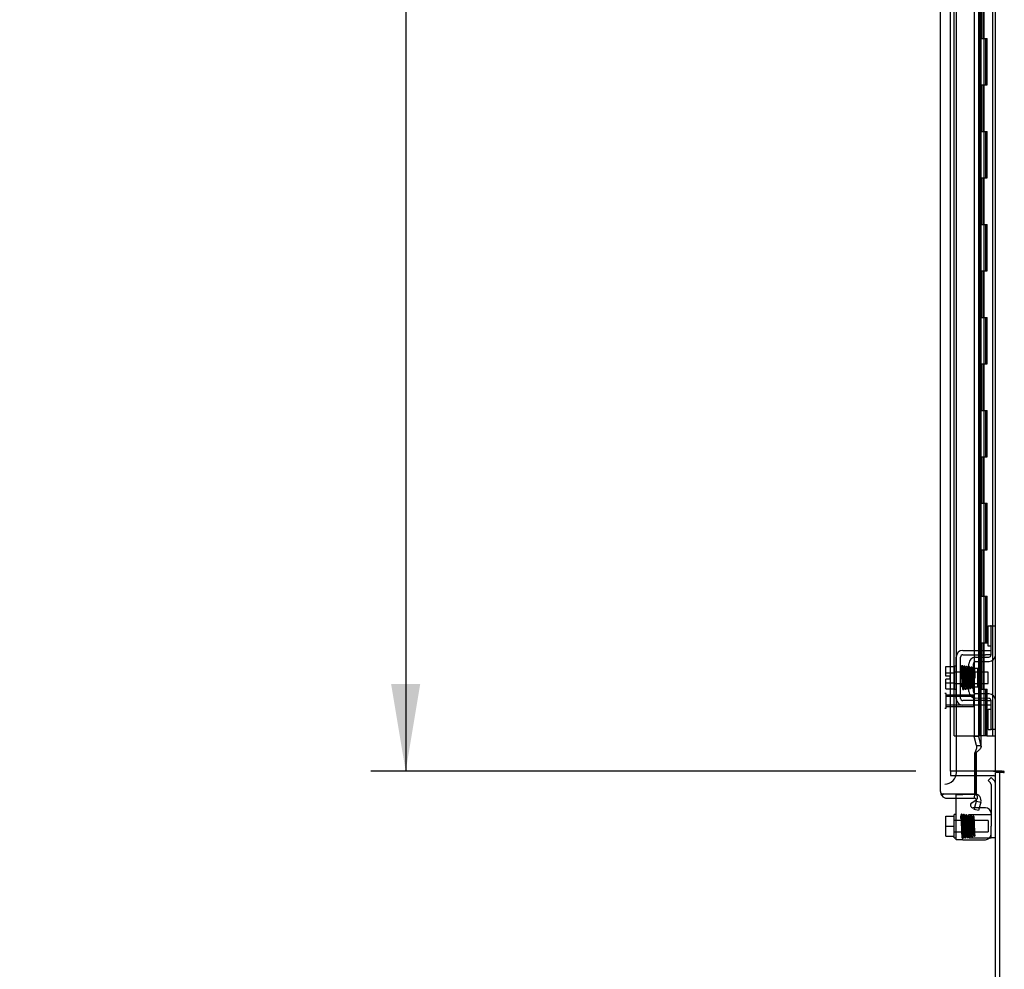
# Model space of a CAD drawing. Header units: inches. Extents: x 1 to 299, y -2 to 199.
# Tile 19 of 30: x 117 to 138, y 67 to 88. Entities that reach past the tile are written whole.
import ezdxf
from ezdxf.enums import TextEntityAlignment as Align
from ezdxf.lldxf.tags import DXFTag

# ---------------------------------------------------------------- set-up
doc = ezdxf.new("R2010")
doc.units = ezdxf.units.IN
doc.header["$MEASUREMENT"] = 0
for name, color, linetype in [('COM51497', 7, 'Continuous'), ('COM51498', 7, 'Continuous'), ('COM53957-3', 7, 'Continuous'), ('COM55523', 7, 'Continuous'), ('COM70220', 7, 'Continuous'), ('COM71171-3', 7, 'Continuous'), ('COM71173-2', 7, 'Continuous'), ('Default', 7, 'Continuous'), ('SCC19011', 7, 'Continuous'), ('SPR20280', 7, 'Continuous'), ('STD26258', 7, 'Continuous'), ('WAF25367', 7, 'Continuous')]:
    doc.layers.add(name, color=color, linetype=linetype)
doc.styles.add('SEACAD_Times_New_Roman', font='times.ttf')
tags = doc.linetypes.add('HIDDEN2', pattern=[0.1875, 0.125, -0.0625]).pattern_tags.tags
tags[6:7] = [DXFTag(74, 4), DXFTag(75, 0), DXFTag(340, '0'), DXFTag(46, 0.0), DXFTag(50, 0.0), DXFTag(44, 0.0), DXFTag(45, 0.0)]
tags[4:5] = [DXFTag(74, 4), DXFTag(75, 0), DXFTag(340, '0'), DXFTag(46, 0.0), DXFTag(50, 0.0), DXFTag(44, 0.0), DXFTag(45, 0.0)]
doc.dimstyles.new('HAMMOND_(STH_-_300x200)', dxfattribs={"dimtxt": 1.5, "dimasz": 1.875, "dimexe": 0.75, "dimexo": 0.75, "dimgap": 0.375, "dimtad": 0, "dimtih": 1, "dimtoh": 1, "dimzin": 0, "dimdsep": 46, "dimtxsty": 'SEACAD_Times_New_Roman', "dimblk1": '_SE_FILLED', "dimblk2": '_SE_FILLED', "dimsah": 1, "dimcen": 0.75, "dimadec": 0, "dimazin": 0, "dimtfac": 0.8, "dimtofl": 0, "dimtmove": 1, "dimatfit": 3, "dimfxl": 0, "dimtolj": 1, "dimtzin": 0, "dimarcsym": 0})

# ---------------------------------------------------------------- blocks, each defined once
blk = doc.blocks.new('SE3')
at = {"layer": 'COM51497', "color": 7, "linetype": 'Continuous'}
for p, q in [((137.252, 74.335), (137.735, 74.335)), ((137.735, 74.335), (137.86, 74.335)), ((137.109, 73.301), (137.109, 74.192)), ((137.204, 73.301), (137.204, 74.192)), ((137.252, 74.24), (137.735, 74.24)), ((137.86, 74.24), (137.735, 74.24)), ((137.735, 73.253), (137.252, 73.253)), ((137.735, 73.158), (137.252, 73.158)), ((137.735, 73.253), (137.86, 73.253)), ((137.86, 73.158), (137.735, 73.158)), ((137.109, 70.261), (137.109, 71.154)), ((137.443, 71.057), (137.54, 71.12)), ((137.507, 70.947), (137.475, 70.947)), ((137.735, 70.947), (137.605, 70.947)), ((137.252, 70.261), (137.109, 70.261)), ((137.252, 70.261), (137.735, 70.261))]:
    blk.add_line(p, q, dxfattribs=at)
at = {"layer": 'COM51497', "color": 7, "linetype": 'HIDDEN2'}
for p, q in [((137.109, 71.154), (137.109, 71.231)), ((137.109, 71.231), (137.252, 71.231)), ((137.508, 71.231), (137.252, 71.231)), ((137.605, 70.947), (137.507, 70.947))]:
    blk.add_line(p, q, dxfattribs=at)
at = {"layer": 'COM51497', "color": 7, "linetype": 'Continuous'}
for centre, radius, start, end in [((137.252, 74.192), 0.143, 90, 180), ((137.252, 74.192), 0.048, 90, 180), ((137.252, 73.301), 0.143, 180, 270), ((137.252, 73.301), 0.048, 180, 270), ((137.475, 71.007), 0.06, 122.8455, 270), ((137.735, 70.822), 0.125, 0, 90), ((137.735, 70.386), 0.125, 270, 0)]:
    blk.add_arc(centre, radius, start, end, dxfattribs=at)
at = {"layer": 'COM51497', "color": 7, "linetype": 'HIDDEN2'}
blk.add_arc((137.508, 71.171), 0.06, 302.8455, 90, dxfattribs=at)
at = {"layer": 'COM51498', "color": 7, "linetype": 'Continuous'}
for p, q in [((137.795, 74.425), (137.795, 74.862)), ((137.795, 74.862), (137.846, 74.862)), ((137.86, 74.862), (137.846, 74.862)), ((137.86, 74.612), (137.86, 74.862)), ((137.86, 74.862), (137.955, 74.862)), ((137.86, 74.24), (137.86, 74.612)), ((137.846, 74.425), (137.795, 74.425)), ((137.846, 74.425), (137.86, 74.425)), ((137.523, 74.187), (137.813, 74.192)), ((137.383, 73.45), (137.383, 74.044)), ((137.478, 73.45), (137.478, 74.044)), ((137.573, 73.942), (137.503, 73.942)), ((137.525, 74.092), (137.814, 74.097)), ((137.573, 73.552), (137.573, 73.942)), ((137.478, 73.552), (137.573, 73.552)), ((137.813, 73.302), (137.523, 73.307)), ((137.814, 73.397), (137.525, 73.402)), ((137.795, 72.631), (137.795, 73.068)), ((137.795, 73.068), (137.846, 73.068)), ((137.86, 73.068), (137.846, 73.068)), ((137.86, 72.881), (137.86, 73.254)), ((137.86, 72.631), (137.86, 72.881)), ((137.795, 72.631), (137.846, 72.631)), ((137.846, 72.631), (137.86, 72.631)), ((137.955, 72.631), (137.86, 72.631)), ((137.863, 71.599), (137.795, 71.532)), ((137.863, 71.599), (137.913, 71.549)), ((137.795, 71.532), (137.846, 71.482)), ((137.86, 71.448), (137.86, 70.55)), ((137.86, 70.3), (137.86, 70.55)), ((137.826, 70.3), (137.86, 70.3)), ((137.955, 70.3), (137.86, 70.3))]:
    blk.add_line(p, q, dxfattribs=at)
at = {"layer": 'COM51498', "color": 7, "linetype": 'HIDDEN2'}
for p, q in [((137.503, 73.942), (137.478, 73.942)), ((137.383, 70.8), (137.383, 70.3)), ((137.383, 70.8), (137.469, 70.8)), ((137.469, 70.8), (137.523, 70.8)), ((137.383, 70.3), (137.523, 70.3)), ((137.523, 70.3), (137.813, 70.3)), ((137.813, 70.3), (137.826, 70.3))]:
    blk.add_line(p, q, dxfattribs=at)
at = {"layer": 'COM51498', "color": 7, "linetype": 'Continuous'}
for centre, radius, start, end in [((137.526, 74.044), 0.143, 91, 180), ((137.812, 74.24), 0.048, 271, 0), ((137.812, 74.24), 0.143, 271, 0), ((137.526, 74.044), 0.048, 91, 180), ((137.526, 73.45), 0.143, 180, 269), ((137.526, 73.45), 0.048, 180, 269), ((137.812, 73.254), 0.048, 0, 89), ((137.812, 73.254), 0.143, 0, 89), ((137.812, 71.448), 0.048, 0, 45), ((137.812, 71.448), 0.143, 0, 45)]:
    blk.add_arc(centre, radius, start, end, dxfattribs=at)
at = {"layer": 'COM51498', "color": 7, "linetype": 'HIDDEN2'}
blk.add_ellipse((136.855, 71.05), major_axis=(14.322, 0), ratio=0.017455, start_param=-1.524085, end_param=-1.503851, dxfattribs=at)
blk.add_open_spline([(137.813, 70.8), (137.819, 70.8), (137.825, 70.8), (137.837, 70.801), (137.842, 70.801), (137.851, 70.802), (137.854, 70.803), (137.859, 70.805), (137.86, 70.806), (137.86, 70.808)], degree=3, knots=[0, 0, 0, 0, 0.25, 0.25, 0.5, 0.5, 0.75, 0.75, 1, 1, 1, 1], dxfattribs=at)
at = {"layer": 'COM53957-3', "color": 7, "linetype": 'Continuous'}
for p, q in [((136.768, 71.297), (136.768, 105.618)), ((137.497, 101.807), (137.497, 74.335)), ((137.589, 101.807), (137.589, 74.335)), ((137.643, 74.335), (137.643, 101.807)), ((137.497, 74.24), (137.497, 74.184)), ((137.589, 74.24), (137.589, 74.188)), ((137.643, 74.189), (137.643, 74.24)), ((137.497, 74.082), (137.497, 73.962)), ((137.589, 74.093), (137.589, 73.869)), ((137.643, 73.869), (137.643, 74.094)), ((137.497, 73.552), (137.497, 73.411)), ((137.589, 73.625), (137.589, 73.4)), ((137.643, 73.4), (137.643, 73.625)), ((137.497, 73.309), (137.497, 73.253)), ((137.589, 73.305), (137.589, 73.253)), ((137.643, 73.253), (137.643, 73.305)), ((137.497, 73.158), (137.497, 72.479)), ((137.589, 73.158), (137.589, 72.479)), ((137.643, 72.265), (137.643, 73.158)), ((137.589, 72.479), (137.497, 72.479)), ((137.546, 72.29), (137.497, 72.479)), ((137.589, 72.479), (137.638, 72.29)), ((137.546, 72.29), (137.638, 72.29)), ((137.504, 72.124), (137.512, 72.124)), ((137.504, 72.124), (137.504, 71.249)), ((137.512, 72.124), (137.512, 71.249)), ((137.538, 71.64), (137.538, 71.249)), ((136.768, 71.296), (136.768, 71.297)), ((136.768, 71.296), (136.768, 71.296)), ((136.768, 71.296), (136.768, 71.296)), ((136.798, 71.249), (136.911, 71.249)), ((136.848, 71.248), (136.798, 71.209)), ((136.848, 71.248), (136.911, 71.248)), ((136.911, 71.249), (136.911, 71.248)), ((136.911, 71.249), (137.5, 71.249)), ((136.911, 71.249), (137.5, 71.249)), ((136.911, 71.154), (137.5, 71.154)), ((137.5, 71.249), (137.504, 71.249)), ((137.504, 71.249), (137.512, 71.249)), ((137.504, 71.153), (137.512, 71.248)), ((137.538, 71.249), (137.512, 71.249)), ((137.497, 70.91), (137.546, 71.093)), ((137.546, 71.093), (137.638, 71.069)), ((137.638, 71.069), (137.589, 70.886)), ((137.589, 70.886), (137.497, 70.91))]:
    blk.add_line(p, q, dxfattribs=at)
at = {"layer": 'COM53957-3', "color": 7, "linetype": 'HIDDEN2'}
for p, q in [((137.497, 74.335), (137.497, 74.24)), ((137.589, 74.335), (137.589, 74.24)), ((137.643, 74.24), (137.643, 74.335)), ((137.497, 74.184), (137.497, 74.082)), ((137.589, 74.188), (137.589, 74.093)), ((137.643, 74.094), (137.643, 74.189)), ((137.497, 73.962), (137.497, 73.552)), ((137.589, 73.869), (137.589, 73.625)), ((137.643, 73.625), (137.643, 73.869)), ((137.497, 73.411), (137.497, 73.309)), ((137.589, 73.4), (137.589, 73.305)), ((137.643, 73.305), (137.643, 73.4)), ((137.497, 73.253), (137.497, 73.158)), ((137.589, 73.253), (137.589, 73.158)), ((137.643, 73.158), (137.643, 73.253)), ((137.538, 72.142), (137.538, 71.64))]:
    blk.add_line(p, q, dxfattribs=at)
at = {"layer": 'COM53957-3', "color": 7, "linetype": 'Continuous'}
for centre, radius, start, end in [((136.911, 71.297), 0.143, 180, 180.0762), ((136.911, 71.297), 0.143, 180.1558, 217.5652), ((136.911, 71.297), 0.143, 217.5652, 270), ((137.5, 71.106), 0.143, 85.0354, 90), ((137.5, 71.106), 0.048, 85.0354, 90), ((137.5, 71.106), 0.048, 345.0001, 85.0353), ((137.5, 71.106), 0.143, 345, 85.0354)]:
    blk.add_arc(centre, radius, start, end, dxfattribs=at)
for points, knots in [([(137.546, 72.29), (137.548, 72.276), (137.548, 72.262), (137.546, 72.234), (137.543, 72.22), (137.535, 72.193), (137.53, 72.179), (137.518, 72.151), (137.511, 72.137), (137.504, 72.124)], [0, 0, 0, 0, 0.25, 0.25, 0.5, 0.5, 0.75, 0.75, 1, 1, 1, 1]), ([(137.638, 72.29), (137.644, 72.276), (137.644, 72.262), (137.637, 72.234), (137.629, 72.22), (137.605, 72.193), (137.589, 72.179), (137.553, 72.151), (137.533, 72.137), (137.512, 72.124)], [0, 0, 0, 0, 0.25, 0.25, 0.5, 0.5, 0.75, 0.75, 1, 1, 1, 1]), ([(136.768, 71.296), (136.768, 71.288), (136.771, 71.28), (136.778, 71.269), (136.781, 71.265), (136.789, 71.257), (136.793, 71.253), (136.798, 71.249)], [0, 0, 0, 0, 0.5, 0.5, 0.75, 0.75, 1, 1, 1, 1])]:
    blk.add_open_spline(points, degree=3, knots=knots, dxfattribs=at)
at = {"layer": 'COM55523', "color": 7, "linetype": 'HIDDEN2'}
for p, q in [((137.062, 72.499), (137.062, 132.499)), ((137.602, 72.499), (137.602, 132.499)), ((137.607, 132.508), (137.607, 72.499)), ((137.707, 72.499), (137.707, 132.508)), ((137.893, 72.499), (137.893, 132.499)), ((137.955, 72.499), (137.955, 132.499)), ((137.657, 87.499), (137.657, 88.499)), ((137.698, 87.499), (137.698, 88.499)), ((137.602, 87.499), (137.657, 87.499)), ((137.646, 87.499), (137.774, 87.499)), ((137.646, 86.499), (137.646, 87.499)), ((137.743, 86.499), (137.743, 87.499)), ((137.769, 87.499), (137.769, 86.499)), ((137.774, 86.499), (137.774, 87.499)), ((137.602, 86.499), (137.657, 86.499)), ((137.646, 86.499), (137.774, 86.499)), ((137.657, 85.499), (137.657, 86.499)), ((137.698, 85.499), (137.698, 86.499)), ((137.602, 85.499), (137.657, 85.499)), ((137.646, 85.499), (137.774, 85.499)), ((137.646, 84.499), (137.646, 85.499)), ((137.743, 84.499), (137.743, 85.499)), ((137.769, 85.499), (137.769, 84.499)), ((137.774, 84.499), (137.774, 85.499)), ((137.602, 84.499), (137.657, 84.499)), ((137.646, 84.499), (137.774, 84.499)), ((137.657, 83.499), (137.657, 84.499)), ((137.698, 83.499), (137.698, 84.499)), ((137.602, 83.499), (137.657, 83.499)), ((137.646, 83.499), (137.774, 83.499)), ((137.646, 82.499), (137.646, 83.499)), ((137.743, 82.499), (137.743, 83.499)), ((137.769, 83.499), (137.769, 82.499)), ((137.774, 82.499), (137.774, 83.499)), ((137.602, 82.499), (137.657, 82.499)), ((137.646, 82.499), (137.774, 82.499)), ((137.657, 81.499), (137.657, 82.499)), ((137.698, 81.499), (137.698, 82.499)), ((137.602, 81.499), (137.657, 81.499)), ((137.646, 81.499), (137.774, 81.499)), ((137.646, 80.499), (137.646, 81.499)), ((137.743, 80.499), (137.743, 81.499)), ((137.769, 81.499), (137.769, 80.499)), ((137.774, 80.499), (137.774, 81.499)), ((137.602, 80.499), (137.657, 80.499)), ((137.646, 80.499), (137.774, 80.499)), ((137.657, 79.499), (137.657, 80.499)), ((137.698, 79.499), (137.698, 80.499)), ((137.602, 79.499), (137.657, 79.499)), ((137.646, 79.499), (137.774, 79.499)), ((137.646, 78.499), (137.646, 79.499)), ((137.743, 78.499), (137.743, 79.499)), ((137.769, 79.499), (137.769, 78.499)), ((137.774, 78.499), (137.774, 79.499)), ((137.602, 78.499), (137.657, 78.499)), ((137.646, 78.499), (137.774, 78.499)), ((137.657, 77.499), (137.657, 78.499)), ((137.698, 77.499), (137.698, 78.499)), ((137.602, 77.499), (137.657, 77.499)), ((137.646, 77.499), (137.774, 77.499)), ((137.646, 76.499), (137.646, 77.499)), ((137.743, 76.499), (137.743, 77.499)), ((137.769, 77.499), (137.769, 76.499)), ((137.774, 76.499), (137.774, 77.499)), ((137.602, 76.499), (137.657, 76.499)), ((137.646, 76.499), (137.774, 76.499)), ((137.657, 75.499), (137.657, 76.499)), ((137.698, 75.499), (137.698, 76.499)), ((137.602, 75.499), (137.657, 75.499)), ((137.646, 75.499), (137.774, 75.499)), ((137.646, 74.499), (137.646, 75.499)), ((137.743, 74.499), (137.743, 75.499)), ((137.769, 75.499), (137.769, 74.499)), ((137.774, 74.499), (137.774, 75.499)), ((137.602, 74.499), (137.657, 74.499)), ((137.646, 74.499), (137.774, 74.499)), ((137.657, 73.499), (137.657, 74.499)), ((137.698, 73.499), (137.698, 74.499)), ((137.602, 73.499), (137.657, 73.499)), ((137.646, 72.499), (137.646, 73.499)), ((137.646, 73.499), (137.774, 73.499)), ((137.743, 72.499), (137.743, 73.499)), ((137.769, 73.499), (137.769, 72.499)), ((137.774, 72.499), (137.774, 73.499)), ((137.062, 72.499), (137.577, 72.499)), ((137.577, 72.499), (137.602, 72.499)), ((137.602, 72.499), (137.607, 72.499)), ((137.646, 72.499), (137.607, 72.499)), ((137.769, 72.499), (137.646, 72.499)), ((137.769, 72.499), (137.893, 72.499)), ((137.893, 72.499), (137.955, 72.499))]:
    blk.add_line(p, q, dxfattribs=at)
at = {"layer": 'COM70220', "color": 7, "linetype": 'HIDDEN2'}
for p, q in [((137.113, 71.959), (137.113, 133.014)), ((137.113, 71.709), (137.113, 71.959))]:
    blk.add_line(p, q, dxfattribs=at)
blk.add_arc((136.863, 71.709), 0.25, 270, 0, dxfattribs=at)
at = {"layer": 'COM71171-3', "color": 7, "linetype": 'HIDDEN2'}
for p, q in [((136.988, 71.735), (136.988, 71.64)), ((136.988, 71.64), (137.512, 71.64))]:
    blk.add_line(p, q, dxfattribs=at)
at = {"layer": 'COM71171-3', "color": 7, "linetype": 'Continuous'}
for p, q in [((137.512, 71.64), (137.907, 71.64)), ((137.955, 64.503), (137.955, 71.705)), ((138.05, 71.705), (137.955, 71.705))]:
    blk.add_line(p, q, dxfattribs=at)
for radius, start in [(0.143, 52.2051), (0.048, 0)]:
    blk.add_arc((137.907, 71.592), radius, start, 90, dxfattribs=at)
at = {"layer": 'COM71173-2', "color": 7, "linetype": 'HIDDEN2'}
for p, q in [((136.988, 71.735), (136.988, 133.045)), ((137.512, 71.735), (136.988, 71.735))]:
    blk.add_line(p, q, dxfattribs=at)
at = {"layer": 'COM71173-2', "color": 7, "linetype": 'Continuous'}
for p, q in [((137.955, 71.735), (137.955, 133.045)), ((137.907, 71.735), (137.512, 71.735)), ((137.907, 71.735), (137.955, 71.735)), ((138.098, 71.735), (137.955, 71.735)), ((138.128, 71.705), (138.05, 71.705)), ((138.05, 64.455), (138.05, 71.705)), ((138.098, 71.735), (138.128, 71.735))]:
    blk.add_line(p, q, dxfattribs=at)
blk.add_arc((138.128, 71.72), 0.015, 270, 90, dxfattribs=at)
at = {"layer": 'SCC19011', "color": 7, "linetype": 'Continuous'}
for p, q in [((136.883, 73.988), (137.064, 73.988)), ((136.883, 73.855), (136.883, 73.988)), ((136.883, 73.855), (137.064, 73.855)), ((136.883, 73.781), (136.883, 73.855)), ((136.978, 73.781), (136.883, 73.781)), ((136.883, 73.638), (136.883, 73.713)), ((136.978, 73.713), (136.883, 73.713)), ((136.978, 73.713), (136.978, 73.781)), ((137.228, 73.869), (137.204, 73.869)), ((137.277, 73.869), (137.263, 73.869)), ((137.327, 73.869), (137.312, 73.869)), ((137.377, 73.869), (137.362, 73.869)), ((137.796, 73.869), (137.573, 73.869)), ((137.796, 73.625), (137.796, 73.869)), ((136.883, 73.638), (137.064, 73.638)), ((136.883, 73.506), (136.883, 73.638)), ((136.883, 73.506), (137.064, 73.506)), ((137.204, 73.625), (137.236, 73.625)), ((137.271, 73.625), (137.286, 73.625)), ((137.321, 73.625), (137.337, 73.625)), ((137.371, 73.625), (137.383, 73.625)), ((137.573, 73.625), (137.796, 73.625)), ((136.883, 70.765), (137.064, 70.765)), ((136.883, 70.55), (136.883, 70.765)), ((136.883, 70.55), (137.064, 70.55)), ((136.883, 70.335), (136.883, 70.55)), ((136.883, 70.335), (137.064, 70.335))]:
    blk.add_line(p, q, dxfattribs=at)
at = {"layer": 'SCC19011', "color": 7, "linetype": 'HIDDEN2'}
for p, q in [((137.204, 73.869), (137.064, 73.869)), ((137.263, 73.869), (137.228, 73.869)), ((137.312, 73.869), (137.277, 73.869)), ((137.362, 73.869), (137.327, 73.869)), ((137.573, 73.869), (137.377, 73.869)), ((137.064, 73.625), (137.204, 73.625)), ((137.236, 73.625), (137.271, 73.625)), ((137.286, 73.625), (137.321, 73.625)), ((137.337, 73.625), (137.371, 73.625)), ((137.383, 73.625), (137.573, 73.625)), ((137.796, 70.672), (137.064, 70.672)), ((137.796, 70.672), (137.796, 70.428)), ((137.064, 70.428), (137.796, 70.428))]:
    blk.add_line(p, q, dxfattribs=at)
at = {"layer": 'SPR20280', "color": 7, "linetype": 'Continuous'}
blk.add_line((137.482, 73.747), (137.517, 73.747), dxfattribs=at)
for centre, radius, start, end in [((142.154, 73.569), 4.954, 175.1676, 176.5222), ((137.337, 73.971), 0.0181, 0.2962, 180.6354), ((142.127, 73.57), 4.891, 179.5941, 179.9583)]:
    blk.add_arc(centre, radius, start, end, dxfattribs=at)
at = {"layer": 'SPR20280', "color": 7, "linetype": 'HIDDEN2'}
for centre, radius, start, end in [((142.154, 73.569), 4.954, 176.5222, 179.9373), ((137.499, 70.35), 0.0175, 0, 97.8249), ((137.499, 70.35), 0.0175, 270, 0)]:
    blk.add_arc(centre, radius, start, end, dxfattribs=at)
for centre, start_param, end_param in [((137.218, 73.574), 5.616239, 6.283185), ((137.218, 73.574), 0, 0.666946), ((137.218, 70.722), 6.252305, 6.283185), ((137.218, 70.722), 0, 1.307844)]:
    blk.add_ellipse(centre, major_axis=(-0.0175, 0), ratio=0.707107, start_param=start_param, end_param=end_param, dxfattribs=at)
at = {"layer": 'SPR20280', "color": 7, "linetype": 'Continuous'}
blk.add_ellipse((137.218, 73.574), major_axis=(-0.0175, 0), ratio=0.707107, start_param=0.666946, end_param=5.616239, dxfattribs=at)
for points, knots in [([(137.254, 73.989), (137.254, 73.989), (137.254, 73.99), (137.253, 73.992), (137.252, 73.995), (137.251, 73.998), (137.249, 74), (137.246, 74.002), (137.243, 74.004), (137.238, 74.005), (137.232, 74.004), (137.225, 74), (137.219, 73.992), (137.218, 73.986), (137.218, 73.982)], [0.0247586, 0.0247586, 0.0247586, 0.0247586, 0.0394799, 0.0780267, 0.1170502, 0.1577954, 0.2011902, 0.2478129, 0.2979655, 0.3517973, 0.4729948, 0.6248981, 0.8034762, 1, 1, 1, 1]), ([(137.22, 73.983), (137.22, 73.983), (137.222, 73.981), (137.224, 73.95), (137.227, 73.896), (137.229, 73.841), (137.23, 73.794), (137.232, 73.744), (137.234, 73.693), (137.235, 73.643), (137.237, 73.598), (137.239, 73.559), (137.241, 73.529), (137.243, 73.511), (137.244, 73.509), (137.245, 73.508)], [0.041658, 0.041658, 0.041658, 0.041658, 0.1062331, 0.2177365, 0.3345116, 0.3951575, 0.4571173, 0.5204025, 0.5850154, 0.650919, 0.7181243, 0.7866617, 0.856475, 0.927577, 0.9945625, 0.9945625, 0.9945625, 0.9945625]), ([(137.279, 73.512), (137.278, 73.514), (137.277, 73.518), (137.274, 73.562), (137.271, 73.622), (137.269, 73.68), (137.267, 73.728), (137.266, 73.779), (137.264, 73.829), (137.262, 73.877), (137.261, 73.919), (137.259, 73.954), (137.257, 73.979), (137.255, 73.99), (137.254, 73.99), (137.254, 73.99)], [0.0084013, 0.0084013, 0.0084013, 0.0084013, 0.1047673, 0.2149815, 0.3308118, 0.3911182, 0.4528716, 0.5160814, 0.5807303, 0.6468516, 0.7144807, 0.783578, 0.8541849, 0.926338, 0.9626406, 0.9626406, 0.9626406, 0.9626406]), ([(137.269, 73.981), (137.268, 73.977), (137.265, 73.955), (137.263, 73.913), (137.262, 73.887), (137.262, 73.885)], [0.1075026, 0.1075026, 0.1075026, 0.1075026, 0.219859, 0.336958, 0.3455788, 0.3455788, 0.3455788, 0.3455788]), ([(137.306, 73.971), (137.306, 73.977), (137.305, 73.984), (137.298, 73.993), (137.292, 73.996), (137.288, 73.996), (137.284, 73.996), (137.281, 73.995), (137.277, 73.993), (137.274, 73.99), (137.272, 73.987), (137.27, 73.983), (137.27, 73.98), (137.27, 73.979)], [0, 0, 0, 0, 0.337377, 0.476585, 0.593946, 0.643993, 0.690857, 0.738213, 0.787078, 0.837877, 0.890521, 0.944659, 1, 1, 1, 1]), ([(137.271, 73.974), (137.272, 73.966), (137.274, 73.95), (137.276, 73.896), (137.279, 73.825), (137.282, 73.745), (137.285, 73.665), (137.287, 73.596), (137.29, 73.542), (137.292, 73.528), (137.293, 73.52)], [0, 0, 0, 0, 0.125356, 0.250547, 0.375714, 0.500726, 0.625702, 0.75054, 0.875328, 1, 1, 1, 1]), ([(137.328, 73.522), (137.327, 73.529), (137.325, 73.544), (137.322, 73.596), (137.32, 73.666), (137.317, 73.745), (137.314, 73.825), (137.311, 73.896), (137.309, 73.952), (137.307, 73.968), (137.306, 73.976)], [0, 0, 0, 0, 0.123677, 0.247763, 0.372182, 0.497025, 0.622181, 0.747773, 0.873664, 1, 1, 1, 1]), ([(137.319, 73.974), (137.318, 73.971), (137.317, 73.964), (137.314, 73.926), (137.313, 73.894), (137.312, 73.882)], [0, 0, 0, 0, 0.1069729, 0.2190176, 0.2772299, 0.2772299, 0.2772299, 0.2772299]), ([(137.319, 73.97), (137.32, 73.968), (137.322, 73.962), (137.325, 73.919), (137.328, 73.85), (137.331, 73.776), (137.333, 73.714), (137.335, 73.667), (137.337, 73.623), (137.338, 73.584), (137.34, 73.553), (137.342, 73.531), (137.344, 73.522), (137.345, 73.521), (137.345, 73.522)], [0.0031575, 0.0031575, 0.0031575, 0.0031575, 0.106276, 0.2177664, 0.3343795, 0.4562757, 0.5195077, 0.5840716, 0.6500082, 0.7172741, 0.7858907, 0.8559002, 0.9272657, 0.9562295, 0.9562295, 0.9562295, 0.9562295]), ([(137.379, 73.53), (137.378, 73.53), (137.377, 73.531), (137.375, 73.557), (137.372, 73.606), (137.37, 73.657), (137.369, 73.7), (137.367, 73.746), (137.365, 73.794), (137.363, 73.841), (137.362, 73.884), (137.36, 73.922), (137.358, 73.951), (137.356, 73.97), (137.355, 73.973), (137.354, 73.974)], [0.0493682, 0.0493682, 0.0493682, 0.0493682, 0.1041505, 0.2141198, 0.3297994, 0.3901531, 0.4519694, 0.5152557, 0.5800319, 0.6463064, 0.7140466, 0.7832821, 0.8540388, 0.9262663, 0.9997798, 0.9997798, 0.9997798, 0.9997798]), ([(137.383, 73.981), (137.381, 73.981), (137.375, 73.978), (137.363, 73.961), (137.366, 73.943), (137.363, 73.902), (137.362, 73.883), (137.362, 73.876)], [0.5051199, 0.5051199, 0.5051199, 0.5051199, 0.5128196, 0.5303259, 0.613166, 0.6452574, 0.6654469, 0.6654469, 0.6654469, 0.6654469]), ([(137.372, 73.953), (137.372, 73.953), (137.373, 73.947), (137.375, 73.923), (137.377, 73.885), (137.378, 73.842), (137.38, 73.788), (137.382, 73.745), (137.383, 73.722), (137.383, 73.72)], [0.5252176, 0.5252176, 0.5252176, 0.5252176, 0.5500519, 0.604828, 0.6390024, 0.6775462, 0.720453, 0.7677407, 0.7732337, 0.7732337, 0.7732337, 0.7732337]), ([(137.504, 73.948), (137.504, 73.95), (137.504, 73.952), (137.503, 73.956), (137.5, 73.96), (137.497, 73.963), (137.494, 73.965), (137.489, 73.966), (137.483, 73.966), (137.479, 73.964), (137.478, 73.963)], [0, 0, 0, 0, 0.0589773, 0.1211115, 0.1849679, 0.2490189, 0.31194, 0.3728411, 0.4898099, 0.5959107, 0.5959107, 0.5959107, 0.5959107]), ([(137.517, 73.747), (137.516, 73.762), (137.515, 73.787), (137.514, 73.828), (137.512, 73.865), (137.51, 73.897), (137.509, 73.922), (137.507, 73.94), (137.505, 73.95), (137.504, 73.951), (137.504, 73.951)], [0, 0, 0, 0, 0.1236932, 0.2477957, 0.3722334, 0.4970307, 0.6222178, 0.7477992, 0.8737106, 0.9604174, 0.9604174, 0.9604174, 0.9604174]), ([(137.478, 73.843), (137.478, 73.838), (137.479, 73.82), (137.48, 73.787), (137.481, 73.762), (137.482, 73.747)], [0.6947964, 0.6947964, 0.6947964, 0.6947964, 0.7496304, 0.874808, 1, 1, 1, 1]), ([(137.244, 73.51), (137.244, 73.508), (137.244, 73.506), (137.246, 73.502), (137.248, 73.498), (137.252, 73.494), (137.258, 73.492), (137.265, 73.492), (137.272, 73.495), (137.277, 73.499), (137.28, 73.505), (137.28, 73.509), (137.28, 73.511)], [0, 0, 0, 0, 0.065589, 0.134096, 0.204, 0.273642, 0.405923, 0.527776, 0.652215, 0.775569, 0.89228, 1, 1, 1, 1]), ([(137.253, 73.624), (137.252, 73.619), (137.252, 73.6), (137.25, 73.569), (137.248, 73.538), (137.247, 73.516), (137.245, 73.513), (137.245, 73.511)], [0.6991641, 0.6991641, 0.6991641, 0.6991641, 0.7192479, 0.7874906, 0.857043, 0.9278644, 1, 1, 1, 1]), ([(137.28, 73.508), (137.281, 73.512), (137.282, 73.52), (137.285, 73.562), (137.286, 73.596), (137.287, 73.609)], [0, 0, 0, 0, 0.1087369, 0.2223139, 0.2823724, 0.2823724, 0.2823724, 0.2823724]), ([(137.292, 73.524), (137.293, 73.519), (137.294, 73.512), (137.301, 73.504), (137.306, 73.501), (137.311, 73.5), (137.315, 73.501), (137.318, 73.502), (137.322, 73.504), (137.325, 73.506), (137.327, 73.51), (137.329, 73.514), (137.329, 73.517), (137.329, 73.518)], [0, 0, 0, 0, 0.324319, 0.462115, 0.581304, 0.633213, 0.682431, 0.732423, 0.783847, 0.836789, 0.89085, 0.94542, 1, 1, 1, 1]), ([(137.33, 73.517), (137.331, 73.522), (137.334, 73.544), (137.336, 73.587), (137.337, 73.613), (137.337, 73.615)], [0.1089671, 0.1089671, 0.1089671, 0.1089671, 0.2224256, 0.3403895, 0.3502806, 0.3502806, 0.3502806, 0.3502806]), ([(137.345, 73.523), (137.345, 73.522), (137.345, 73.52), (137.346, 73.518), (137.348, 73.515), (137.35, 73.512), (137.353, 73.51), (137.356, 73.509), (137.361, 73.508), (137.367, 73.509), (137.374, 73.513), (137.38, 73.521), (137.381, 73.527), (137.381, 73.531)], [0.0423433, 0.0423433, 0.0423433, 0.0423433, 0.0780693, 0.1166064, 0.1566075, 0.1991192, 0.2448555, 0.2942488, 0.3475582, 0.468612, 0.6213089, 0.801496, 1, 1, 1, 1]), ([(137.478, 73.535), (137.48, 73.538), (137.481, 73.543), (137.482, 73.55), (137.482, 73.553)], [0.53014438, 0.53014438, 0.53014438, 0.53014438, 0.5577634, 0.5731101, 0.5731101, 0.5731101, 0.5731101])]:
    blk.add_open_spline(points, degree=3, knots=knots, dxfattribs=at)
at = {"layer": 'SPR20280', "color": 7, "linetype": 'HIDDEN2'}
for points, knots in [([(137.429, 73.535), (137.428, 73.538), (137.427, 73.543), (137.424, 73.574), (137.422, 73.615), (137.42, 73.662), (137.418, 73.71), (137.416, 73.769), (137.414, 73.834), (137.411, 73.892), (137.409, 73.932), (137.407, 73.956), (137.403, 73.975), (137.39, 73.982), (137.384, 73.981), (137.383, 73.981)], [0, 0, 0, 0, 0.0490853, 0.0953348, 0.138754, 0.179289, 0.2169083, 0.2516014, 0.3118083, 0.3615871, 0.4054901, 0.4439435, 0.4809307, 0.5004287, 0.5051199, 0.5051199, 0.5051199, 0.5051199]), ([(137.418, 73.954), (137.417, 73.948), (137.415, 73.926), (137.413, 73.891), (137.412, 73.872)], [0.1070599, 0.1070599, 0.1070599, 0.1070599, 0.2191639, 0.3205784, 0.3205784, 0.3205784, 0.3205784]), ([(137.456, 73.952), (137.456, 73.955), (137.455, 73.961), (137.449, 73.969), (137.442, 73.973), (137.436, 73.974), (137.43, 73.972), (137.426, 73.97), (137.423, 73.967), (137.422, 73.965), (137.42, 73.962), (137.42, 73.959), (137.42, 73.957), (137.42, 73.956)], [0, 0, 0, 0, 0.180774, 0.350248, 0.499828, 0.623642, 0.733222, 0.784403, 0.832779, 0.878274, 0.921007, 0.961361, 1, 1, 1, 1]), ([(137.42, 73.953), (137.421, 73.949), (137.423, 73.94), (137.425, 73.907), (137.427, 73.864), (137.429, 73.818), (137.431, 73.77), (137.433, 73.714), (137.436, 73.653), (137.438, 73.6), (137.44, 73.564), (137.443, 73.543), (137.445, 73.531), (137.455, 73.524), (137.462, 73.523), (137.469, 73.524), (137.475, 73.529), (137.477, 73.532), (137.478, 73.534), (137.478, 73.535)], [0, 0, 0, 0, 0.0498436, 0.0967002, 0.1405955, 0.1815314, 0.2194862, 0.2544765, 0.3152997, 0.3654619, 0.409652, 0.4485892, 0.4814188, 0.4889058, 0.495916, 0.5065238, 0.5135393, 0.5236157, 0.5301444, 0.5301444, 0.5301444, 0.5301444]), ([(137.476, 73.552), (137.476, 73.552), (137.476, 73.558), (137.474, 73.581), (137.472, 73.615), (137.471, 73.653), (137.469, 73.702), (137.466, 73.76), (137.464, 73.824), (137.461, 73.885), (137.458, 73.936), (137.456, 73.949), (137.455, 73.956)], [0.5312571, 0.5312571, 0.5312571, 0.5312571, 0.5585929, 0.6096433, 0.6421085, 0.6791741, 0.7208841, 0.7672768, 0.8183419, 0.8741554, 0.9346781, 1, 1, 1, 1]), ([(137.469, 73.949), (137.468, 73.946), (137.466, 73.939), (137.464, 73.909), (137.463, 73.882), (137.462, 73.867)], [0, 0, 0, 0, 0.0491727, 0.0954645, 0.1386905, 0.1386905, 0.1386905, 0.1386905]), ([(137.478, 73.963), (137.478, 73.963), (137.475, 73.962), (137.472, 73.958), (137.469, 73.952), (137.468, 73.948), (137.468, 73.946)], [0.5959107, 0.5959107, 0.5959107, 0.5959107, 0.6145359, 0.7437677, 0.8727235, 1, 1, 1, 1]), ([(137.47, 73.945), (137.47, 73.946), (137.471, 73.945), (137.472, 73.937), (137.474, 73.919), (137.475, 73.895), (137.477, 73.868), (137.478, 73.85), (137.478, 73.843)], [0.0491745, 0.0491745, 0.0491745, 0.0491745, 0.1247815, 0.2496118, 0.3745487, 0.4995316, 0.6245497, 0.6947964, 0.6947964, 0.6947964, 0.6947964]), ([(137.383, 73.72), (137.384, 73.7), (137.385, 73.656), (137.388, 73.595), (137.391, 73.545), (137.393, 73.536), (137.394, 73.532)], [0.7732337, 0.7732337, 0.7732337, 0.7732337, 0.8193455, 0.8752892, 0.9355028, 1, 1, 1, 1]), ([(137.482, 73.553), (137.483, 73.56), (137.484, 73.575), (137.486, 73.607), (137.488, 73.647), (137.49, 73.694), (137.491, 73.728), (137.492, 73.745)], [0.5731101, 0.5731101, 0.5731101, 0.5731101, 0.6106645, 0.6440309, 0.6818562, 0.7241002, 0.7625668, 0.7625668, 0.7625668, 0.7625668]), ([(137.383, 73.546), (137.383, 73.547), (137.384, 73.556), (137.385, 73.578), (137.386, 73.606), (137.387, 73.619)], [0.04748417, 0.04748417, 0.04748417, 0.04748417, 0.04971307, 0.09644975, 0.13324475, 0.13324475, 0.13324475, 0.13324475]), ([(137.393, 73.535), (137.394, 73.531), (137.395, 73.526), (137.401, 73.519), (137.408, 73.516), (137.415, 73.515), (137.421, 73.518), (137.426, 73.522), (137.429, 73.528), (137.43, 73.531), (137.43, 73.533)], [0, 0, 0, 0, 0.160978, 0.319941, 0.465269, 0.591846, 0.711965, 0.822973, 0.919786, 1, 1, 1, 1]), ([(137.429, 73.531), (137.43, 73.533), (137.432, 73.537), (137.434, 73.573), (137.436, 73.607), (137.437, 73.623)], [0.0098951, 0.0098951, 0.0098951, 0.0098951, 0.1087958, 0.2223565, 0.3065223, 0.3065223, 0.3065223, 0.3065223]), ([(137.266, 70.312), (137.265, 70.317), (137.263, 70.327), (137.26, 70.38), (137.258, 70.445), (137.256, 70.515), (137.253, 70.58), (137.251, 70.651), (137.249, 70.718), (137.244, 70.77), (137.246, 70.789), (137.236, 70.806), (137.227, 70.81), (137.219, 70.81), (137.209, 70.796), (137.203, 70.762), (137.202, 70.738), (137.201, 70.722)], [0, 0, 0, 0, 0.097208, 0.187297, 0.27007, 0.34551, 0.413492, 0.473951, 0.574504, 0.65979, 0.730517, 0.758347, 0.776594, 0.80387, 0.885366, 0.938929, 1, 1, 1, 1]), ([(137.21, 70.782), (137.21, 70.782), (137.209, 70.781), (137.211, 70.771), (137.212, 70.741), (137.214, 70.701), (137.216, 70.644), (137.219, 70.57), (137.221, 70.486), (137.224, 70.416), (137.226, 70.369), (137.228, 70.338), (137.23, 70.316), (137.231, 70.312), (137.231, 70.31)], [0.2417348, 0.2417348, 0.2417348, 0.2417348, 0.2420389, 0.3168536, 0.3700854, 0.4325055, 0.5041472, 0.5849197, 0.6748461, 0.7738028, 0.8269457, 0.8823798, 0.9400632, 1, 1, 1, 1]), ([(137.255, 70.78), (137.254, 70.774), (137.252, 70.75), (137.25, 70.71), (137.249, 70.689)], [0.1068153, 0.1068153, 0.1068153, 0.1068153, 0.2186525, 0.3166966, 0.3166966, 0.3166966, 0.3166966]), ([(137.293, 70.781), (137.293, 70.784), (137.292, 70.79), (137.286, 70.798), (137.279, 70.802), (137.272, 70.802), (137.266, 70.8), (137.263, 70.798), (137.26, 70.795), (137.259, 70.792), (137.258, 70.79), (137.257, 70.787), (137.257, 70.786), (137.257, 70.785)], [0, 0, 0, 0, 0.188415, 0.363228, 0.51473, 0.638547, 0.747394, 0.797104, 0.843325, 0.886161, 0.926011, 0.96361, 1, 1, 1, 1]), ([(137.258, 70.782), (137.259, 70.777), (137.26, 70.768), (137.262, 70.731), (137.265, 70.685), (137.267, 70.632), (137.268, 70.58), (137.271, 70.516), (137.273, 70.448), (137.275, 70.387), (137.277, 70.347), (137.281, 70.324), (137.281, 70.309), (137.297, 70.3), (137.306, 70.302), (137.313, 70.307), (137.316, 70.313), (137.319, 70.325), (137.321, 70.352), (137.323, 70.387), (137.324, 70.408), (137.324, 70.417)], [0, 0, 0, 0, 0.049774, 0.0966099, 0.1404677, 0.1813768, 0.2193332, 0.2543218, 0.3151799, 0.3653864, 0.4095971, 0.4485673, 0.4816844, 0.4963109, 0.506785, 0.5134204, 0.5233219, 0.5573207, 0.6101703, 0.6434918, 0.6659847, 0.6659847, 0.6659847, 0.6659847]), ([(137.314, 70.329), (137.314, 70.33), (137.313, 70.337), (137.312, 70.362), (137.31, 70.401), (137.308, 70.445), (137.306, 70.501), (137.304, 70.567), (137.301, 70.638), (137.299, 70.707), (137.296, 70.763), (137.294, 70.777), (137.293, 70.784)], [0.52679, 0.52679, 0.52679, 0.52679, 0.555387, 0.6077556, 0.6407727, 0.6783189, 0.7204347, 0.7671084, 0.8183955, 0.8742904, 0.9348238, 1, 1, 1, 1]), ([(137.306, 70.777), (137.305, 70.773), (137.304, 70.765), (137.302, 70.73), (137.3, 70.701), (137.299, 70.685)], [0, 0, 0, 0, 0.0491206, 0.0954042, 0.1368922, 0.1368922, 0.1368922, 0.1368922]), ([(137.342, 70.777), (137.342, 70.778), (137.342, 70.781), (137.34, 70.785), (137.338, 70.788), (137.335, 70.791), (137.331, 70.793), (137.326, 70.794), (137.32, 70.794), (137.314, 70.791), (137.309, 70.786), (137.306, 70.78), (137.306, 70.776), (137.306, 70.774)], [0, 0, 0, 0, 0.057064, 0.117028, 0.178564, 0.240253, 0.300887, 0.359706, 0.473677, 0.597633, 0.728878, 0.863282, 1, 1, 1, 1]), ([(137.307, 70.773), (137.308, 70.773), (137.309, 70.77), (137.312, 70.735), (137.314, 70.682), (137.317, 70.628), (137.318, 70.583), (137.32, 70.536), (137.322, 70.488), (137.323, 70.442), (137.325, 70.401), (137.327, 70.366), (137.329, 70.34), (137.331, 70.326), (137.332, 70.324), (137.332, 70.324)], [0.0275669, 0.0275669, 0.0275669, 0.0275669, 0.106334, 0.2178377, 0.3346027, 0.3952184, 0.4571613, 0.5204291, 0.5849937, 0.6508676, 0.7180836, 0.7865902, 0.8564027, 0.9275566, 0.9814581, 0.9814581, 0.9814581, 0.9814581]), ([(137.367, 70.33), (137.366, 70.33), (137.364, 70.334), (137.362, 70.369), (137.359, 70.423), (137.357, 70.476), (137.355, 70.521), (137.354, 70.569), (137.352, 70.617), (137.35, 70.663), (137.348, 70.704), (137.347, 70.739), (137.345, 70.764), (137.343, 70.778), (137.342, 70.779), (137.342, 70.779)], [0.0224227, 0.0224227, 0.0224227, 0.0224227, 0.1045888, 0.214741, 0.3305392, 0.3908593, 0.452622, 0.5158488, 0.5805535, 0.6467098, 0.7143518, 0.7835125, 0.8541482, 0.9262995, 0.9764299, 0.9764299, 0.9764299, 0.9764299]), ([(137.416, 70.337), (137.415, 70.342), (137.413, 70.351), (137.411, 70.387), (137.409, 70.431), (137.407, 70.481), (137.405, 70.531), (137.403, 70.591), (137.4, 70.655), (137.398, 70.71), (137.396, 70.747), (137.394, 70.765), (137.391, 70.775), (137.386, 70.783), (137.379, 70.786), (137.372, 70.787), (137.366, 70.785), (137.36, 70.78), (137.357, 70.774), (137.354, 70.761), (137.352, 70.733), (137.35, 70.699), (137.349, 70.68), (137.349, 70.672)], [0, 0, 0, 0, 0.0490682, 0.0953154, 0.1387121, 0.1792087, 0.2168049, 0.2514632, 0.3115926, 0.3613493, 0.4052741, 0.4439107, 0.4609651, 0.4763549, 0.4836655, 0.4900235, 0.4991561, 0.5055784, 0.5160925, 0.5515821, 0.6060345, 0.6399595, 0.6592689, 0.6592689, 0.6592689, 0.6592689]), ([(137.36, 70.758), (137.36, 70.758), (137.36, 70.752), (137.362, 70.731), (137.364, 70.696), (137.365, 70.656), (137.367, 70.605), (137.37, 70.543), (137.372, 70.476), (137.375, 70.41), (137.377, 70.367), (137.379, 70.343), (137.38, 70.337), (137.381, 70.335)], [0.5387425, 0.5387425, 0.5387425, 0.5387425, 0.5624694, 0.6127646, 0.6449562, 0.6818122, 0.7232985, 0.7694114, 0.8201485, 0.8754433, 0.9353184, 0.9670902, 1, 1, 1, 1]), ([(137.404, 70.753), (137.403, 70.745), (137.402, 70.723), (137.4, 70.691), (137.399, 70.677)], [0.1068867, 0.1068867, 0.1068867, 0.1068867, 0.2188493, 0.2925497, 0.2925497, 0.2925497, 0.2925497]), ([(137.443, 70.76), (137.442, 70.763), (137.441, 70.768), (137.436, 70.775), (137.428, 70.779), (137.421, 70.779), (137.415, 70.777), (137.41, 70.772), (137.407, 70.767), (137.407, 70.763), (137.406, 70.761)], [0, 0, 0, 0, 0.159811, 0.317961, 0.462729, 0.589122, 0.709493, 0.821101, 0.918775, 1, 1, 1, 1]), ([(137.407, 70.759), (137.408, 70.757), (137.41, 70.751), (137.412, 70.722), (137.414, 70.683), (137.416, 70.638), (137.418, 70.592), (137.42, 70.534), (137.422, 70.472), (137.425, 70.415), (137.429, 70.365), (137.424, 70.339), (137.446, 70.323), (137.458, 70.325), (137.474, 70.344), (137.47, 70.359), (137.473, 70.4), (137.474, 70.42), (137.474, 70.43)], [0, 0, 0, 0, 0.0498031, 0.0966721, 0.1405655, 0.1815122, 0.2194971, 0.2545078, 0.3153814, 0.3655743, 0.4097102, 0.4847548, 0.5048418, 0.5192147, 0.5369138, 0.6173422, 0.6488874, 0.6783514, 0.6783514, 0.6783514, 0.6783514]), ([(137.464, 70.352), (137.464, 70.353), (137.463, 70.36), (137.461, 70.385), (137.459, 70.423), (137.458, 70.465), (137.456, 70.518), (137.453, 70.579), (137.451, 70.643), (137.448, 70.702), (137.445, 70.749), (137.443, 70.758), (137.442, 70.763)], [0.5167336, 0.5167336, 0.5167336, 0.5167336, 0.5459758, 0.6016035, 0.6360091, 0.6747568, 0.7178923, 0.7654086, 0.8173599, 0.8737582, 0.9346305, 1, 1, 1, 1]), ([(137.456, 70.752), (137.455, 70.746), (137.453, 70.737), (137.451, 70.705), (137.45, 70.681), (137.449, 70.671)], [0, 0, 0, 0, 0.0489843, 0.0951374, 0.1240677, 0.1240677, 0.1240677, 0.1240677]), ([(137.491, 70.753), (137.491, 70.754), (137.491, 70.755), (137.491, 70.758), (137.49, 70.761), (137.488, 70.764), (137.486, 70.766), (137.483, 70.768), (137.48, 70.769), (137.476, 70.771), (137.47, 70.77), (137.462, 70.766), (137.456, 70.758), (137.455, 70.751), (137.455, 70.748)], [0, 0, 0, 0, 0.03766, 0.074985, 0.113343, 0.153894, 0.197472, 0.244568, 0.295414, 0.35009, 0.473116, 0.626338, 0.805115, 1, 1, 1, 1]), ([(137.457, 70.748), (137.458, 70.749), (137.459, 70.748), (137.461, 70.731), (137.463, 70.697), (137.465, 70.654), (137.467, 70.608), (137.469, 70.551), (137.472, 70.488), (137.474, 70.431), (137.477, 70.39), (137.479, 70.361), (137.489, 70.336), (137.497, 70.334), (137.502, 70.332)], [0.0490683, 0.0490683, 0.0490683, 0.0490683, 0.0990796, 0.1918961, 0.2784432, 0.3585509, 0.432178, 0.4992835, 0.6130609, 0.7062239, 0.7838725, 0.8582405, 0.9191557, 1, 1, 1, 1]), ([(137.508, 70.369), (137.51, 70.371), (137.513, 70.376), (137.511, 70.397), (137.509, 70.437), (137.506, 70.495), (137.504, 70.558), (137.502, 70.615), (137.5, 70.66), (137.498, 70.703), (137.495, 70.737), (137.493, 70.756), (137.492, 70.757), (137.491, 70.757)], [0.0809977, 0.0809977, 0.0809977, 0.0809977, 0.1311889, 0.2024612, 0.2819278, 0.3765527, 0.4921933, 0.5600215, 0.6344076, 0.7154739, 0.8033669, 0.8981337, 0.9583746, 0.9583746, 0.9583746, 0.9583746]), ([(137.231, 70.312), (137.231, 70.309), (137.232, 70.304), (137.238, 70.297), (137.245, 70.293), (137.252, 70.293), (137.259, 70.295), (137.264, 70.3), (137.267, 70.305), (137.267, 70.309), (137.267, 70.311)], [0, 0, 0, 0, 0.167201, 0.329893, 0.476988, 0.603506, 0.721843, 0.829916, 0.923204, 1, 1, 1, 1]), ([(137.267, 70.309), (137.268, 70.311), (137.269, 70.315), (137.272, 70.354), (137.274, 70.392), (137.274, 70.411)], [0.0130005, 0.0130005, 0.0130005, 0.0130005, 0.1084128, 0.2215365, 0.3089389, 0.3089389, 0.3089389, 0.3089389]), ([(137.332, 70.326), (137.332, 70.325), (137.332, 70.322), (137.334, 70.318), (137.336, 70.315), (137.339, 70.312), (137.343, 70.31), (137.347, 70.309), (137.353, 70.309), (137.36, 70.312), (137.365, 70.317), (137.367, 70.323), (137.368, 70.327), (137.368, 70.329)], [0, 0, 0, 0, 0.058448, 0.119991, 0.183216, 0.246619, 0.308903, 0.369213, 0.48528, 0.60971, 0.739485, 0.870031, 1, 1, 1, 1]), ([(137.367, 70.325), (137.368, 70.329), (137.37, 70.337), (137.372, 70.369), (137.374, 70.4), (137.374, 70.418), (137.374, 70.42)], [0, 0, 0, 0, 0.0498307, 0.0967052, 0.1406077, 0.147525, 0.147525, 0.147525, 0.147525]), ([(137.38, 70.338), (137.381, 70.335), (137.381, 70.33), (137.387, 70.322), (137.393, 70.318), (137.399, 70.317), (137.404, 70.317), (137.407, 70.319), (137.41, 70.32), (137.413, 70.323), (137.414, 70.326), (137.416, 70.328), (137.417, 70.331), (137.417, 70.333), (137.417, 70.334)], [0, 0, 0, 0, 0.179696, 0.347726, 0.496425, 0.619744, 0.675627, 0.729219, 0.780424, 0.829098, 0.875163, 0.918716, 0.960114, 1, 1, 1, 1]), ([(137.418, 70.337), (137.419, 70.342), (137.421, 70.366), (137.423, 70.404), (137.424, 70.425)], [0.1088544, 0.1088544, 0.1088544, 0.1088544, 0.2222673, 0.3337969, 0.3337969, 0.3337969, 0.3337969])]:
    blk.add_open_spline(points, degree=3, knots=knots, dxfattribs=at)
at = {"layer": 'SPR20280', "color": 7, "linetype": 'Continuous'}
blk.add_open_spline([(137.381, 73.527), (137.381, 73.533), (137.382, 73.538), (137.383, 73.546)], degree=3, dxfattribs=at)
at = {"layer": 'STD26258', "color": 7, "linetype": 'HIDDEN2'}
for p, q in [((136.894, 73.405), (136.863, 73.405)), ((136.894, 73.092), (136.894, 73.405)), ((137.488, 73.374), (136.894, 73.374)), ((137.488, 73.343), (136.894, 73.343)), ((137.488, 73.124), (137.488, 73.374)), ((136.863, 73.092), (136.894, 73.092)), ((137.488, 73.154), (136.894, 73.154)), ((136.894, 73.124), (137.488, 73.124))]:
    blk.add_line(p, q, dxfattribs=at)
at = {"layer": 'WAF25367', "color": 7, "linetype": 'Continuous'}
for p, q in [((137.064, 73.997), (137.064, 73.497)), ((137.109, 73.997), (137.064, 73.997)), ((137.064, 73.497), (137.109, 73.497)), ((137.064, 70.3), (137.064, 70.8)), ((137.109, 70.8), (137.064, 70.8)), ((137.064, 70.3), (137.109, 70.3))]:
    blk.add_line(p, q, dxfattribs=at)
blk = doc.blocks.new('DMBLK1476')
at = {"layer": 'Default', "linetype": 'Continuous'}
for points in [[(124.957, 131.17), (125.582, 131.17), (125.27, 133.045)], [(124.957, 73.61), (125.27, 71.735), (125.582, 73.61)]]:
    blk.add_hatch(color=7, dxfattribs=at).paths.add_polyline_path(points)
at = {"layer": 'Default', "color": 7, "linetype": 'Continuous'}
for p, q in [((136.238, 133.045), (124.52, 133.045)), ((125.27, 133.045), (125.27, 103.665)), ((125.27, 99.39), (125.27, 71.735)), ((136.238, 71.735), (124.52, 71.735))]:
    blk.add_line(p, q, dxfattribs=at)
at = {"layer": 'Default', "color": 7, "linetype": 'Continuous', "style": 'SEACAD_Times_New_Roman'}
for s, p in [('61.31', (122.71, 103.14)), ('DOOR OPENING', (116.97, 100.89))]:
    blk.add_text(s, height=1.5, dxfattribs=at).set_placement(p, align=Align.TOP_LEFT)
blk = doc.blocks.new('_SE_FILLED')
at = {"color": 0}
blk.add_line((0, 0), (-1, 0), dxfattribs=at)
blk.add_solid([(0, 0), (-1, -0.1665), (-1, 0.1665), (0, 0)], dxfattribs=at)

msp = doc.modelspace()

# ---------------------------------------------------------------- block references
at = {"layer": 'Default'}
msp.add_blockref('SE3', (0, 0), dxfattribs=at)

# ---------------------------------------------------------------- dimensions: what is measured, and where the dimension line sits
at = {"layer": 'Default', "color": 7, "linetype": 'Continuous'}
dim = msp.add_linear_dim(base=(125.27, 133.045), p1=(137.907, 133.045), p2=(137.907, 71.735), angle=270, text='\\A1;<>\\PDOOR OPENING', dimstyle='HAMMOND_(STH_-_300x200)', override={"dimtmove": 0}, dxfattribs=at)
dim.commit()
dim.dimension.update_dxf_attribs({"geometry": 'DMBLK1476', "text_midpoint": (125.27, 102.39), "dimtype": 161})

doc.saveas('drawing.dxf')
